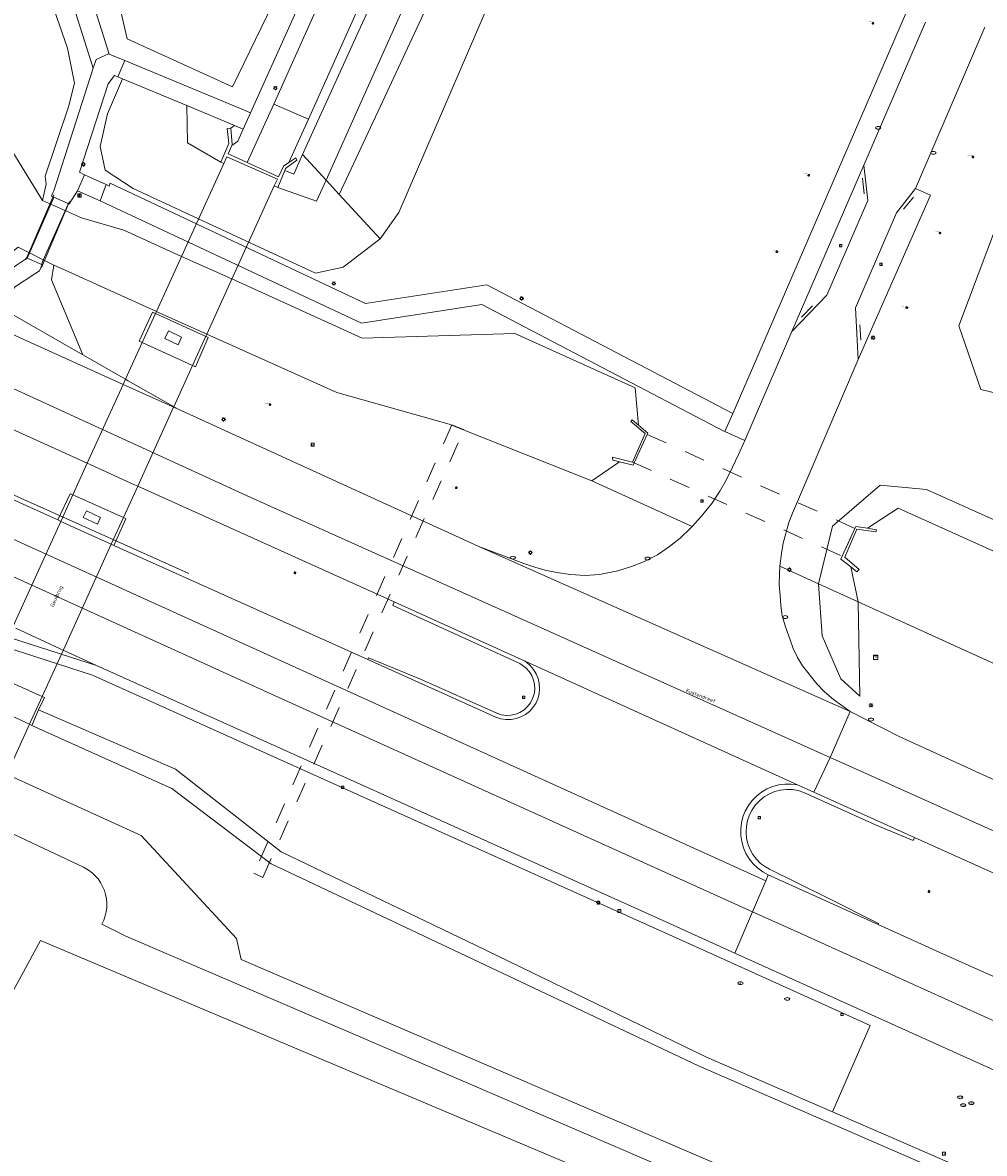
# Model space of a CAD drawing. Header units: metres. Extents: x 162098 to 162858, y 502351 to 503184.
# Tile 15 of 94: x 162297 to 162390, y 502534 to 502643. Entities that reach past the tile are written whole.
import ezdxf
from ezdxf.enums import TextEntityAlignment as Align

# ---------------------------------------------------------------- set-up
doc = ezdxf.new("R2010")
doc.units = ezdxf.units.M
doc.linetypes.add('ZZ-HIDDEN-SO', pattern=[4, 2, -2])
for name, color, linetype, lineweight in [('B-PV-GK-BESCHOEIING-G', 252, 'GK-BESCHOEIING-SO', 13), ('B-PV-GK-KADEMUUR-GV', 252, 'Continuous', 13), ('B-PV-IE-MEUBILAIR-S', 252, 'Continuous', 13), ('B-PV-IE-MEUBILAIR_WEGMEUBILAIR-G', 252, 'Continuous', 13), ('B-PV-IE-TERREINAFSCHEIDING_KUNSTMATIG_HEKWERK-G', 252, 'IE-TERREINAFSCHEIDING-KUNSTMATIG-OPEN', 13), ('B-PV-IE-TERREINAFSCHEIDING_KUNSTMATIG_HEKWERK_RASTER-G', 252, 'IE-TERREINAFSCHEIDING-KUNSTMATIG-OPEN', 13), ('B-PV-KW-KUNSTWERK_DEK-GV', 252, 'Continuous', 13), ('B-PV-KW-KUNSTWERK_DUIKER-GV', 252, 'ZZ-HIDDEN-SO', 13), ('B-PV-KW-KUNSTWERK_LANDHOOFD-GV', 252, 'Continuous', 13), ('B-PV-KW-KUNSTWERK_PIJLER-GV', 252, 'Continuous', 13), ('B-PV-OG-TERREIN_BEGROEID-GV', 7, 'Continuous', 13), ('B-PV-OG-TOPOGRAFIE-T18', 7, 'Continuous', 18), ('B-PV-OG-WEG-GV', 252, 'Continuous', 13), ('B-PV-VH-GESLOTENVERHARDING_ASFALT-GV', 252, 'Continuous', 13), ('B-PV-VH-GESLOTENVERHARDING_BETON-GV', 252, 'Continuous', 13), ('B-PV-VH-HALFVERHARDING-GV', 252, 'Continuous', 13), ('B-PV-VH-OPENVERHARDING_BETONELEMENT-GV', 252, 'Continuous', 13), ('B-PV-VH-OPENVERHARDING_BETONSTRAATSTEEN-GV', 252, 'Continuous', 13), ('B-PV-VH-OPENVERHARDING_TEGEL-GV', 252, 'Continuous', 13)]:
    doc.layers.add(name, color=color, linetype=linetype, lineweight=lineweight)
for name, color, linetype, lineweight, true_color in [('B-PV-GR-BEPLANTING_CULTUUR_BOSPLANTSOEN-GV', 7, 'Continuous', 13, 0x99cc00), ('B-PV-GR-BOOM-S', 7, 'Continuous', 13, 0x4c9900), ('B-PV-KW-KUNSTWERK_SLOOF-GV', 5, 'Continuous', 18, 0x0000ff), ('B-PV-OG-WATER_GRACHT-GV', 7, 'Continuous', 13, 0x007299), ('B-PV-VH-OPENVERHARDING_SIERBESTRATING-GV', 3, 'Continuous', 18, 0x00ff00)]:
    doc.layers.add(name, color=color, linetype=linetype, lineweight=lineweight, true_color=true_color)
doc.styles.add('NLCS-ISO', font='NLCS-ISO.ttf')
doc.styles.add('NLCS-ISO-M200-T18', font='NLCS-ISO.ttf', dxfattribs={"height": 1.8})
doc.linetypes.add('GK-BESCHOEIING-SO', pattern='A,18,-3,[1,NLCS.SHX,S=0.6,R=0,X=0,Y=0],-3', length=24)
doc.linetypes.add('IE-TERREINAFSCHEIDING-KUNSTMATIG-OPEN', pattern='A,7,-1.5,[67,NLCS.SHX,S=0.75,R=0,X=0,Y=0],-1.5', length=10)

# ---------------------------------------------------------------- blocks, each defined once
blk = doc.blocks.new('SIE-MEUBILAIR_BORD_LOCATIEPAAL-SO')
blk.add_lwpolyline([(-0.75, -0.75), (0.75, -0.75), (0.75, 0.75), (-0.75, 0.75)], close=True)
at = {"style": 'NLCS-ISO'}
blk.add_text('lp', height=0.75, dxfattribs=at).set_placement((0.01, 0.12), align=Align.MIDDLE_CENTER)
blk = doc.blocks.new('SIE-MEUBILAIR_BORD_VERKEER-SO')
blk.add_lwpolyline([(-0.5625, -0.5625), (0.5625, -0.5625), (0.5625, 0.5625), (-0.5625, 0.5625)], close=True)
at = {"style": 'NLCS-ISO'}
blk.add_text('vb', height=0.75, dxfattribs=at).set_placement((0, 0), align=Align.MIDDLE_CENTER)
blk = doc.blocks.new('SIE-MEUBILAIR_BORD_RECLAME-SO')
blk.add_lwpolyline([(-0.75, -0.75), (0.75, -0.75), (0.75, 0.75), (-0.75, 0.75)], close=True)
at = {"style": 'NLCS-ISO'}
blk.add_text('rb', height=0.75, dxfattribs=at).set_placement((0, 0), align=Align.MIDDLE_CENTER)
blk = doc.blocks.new('SIE-MEUBILAIR_BORD_INFORMATIE-SO')
h = blk.add_hatch(color=256)
h.dxf.hatch_style = 1
h.paths.add_polyline_path([(0.13, 0.2), (-0.33, 0.2), (-0.33, 0.08), (-0.13, 0.08), (-0.13, -0.65), (0.13, -0.65)])
h = blk.add_hatch(color=256)
h.dxf.hatch_style = 1
edge = h.paths.add_edge_path()
edge.add_arc((0, 0.5), 0.149, 0, 360)
for points in [[(-0.75, -0.75), (0.75, -0.75), (0.75, 0.75), (-0.75, 0.75)], [(0.13, 0.2), (-0.33, 0.2), (-0.33, 0.08), (-0.13, 0.08), (-0.13, -0.65), (0.13, -0.65)]]:
    blk.add_lwpolyline(points, close=True)
blk.add_circle((0, 0.5), 0.149)
blk = doc.blocks.new('SIE-MEUBILAIR_KAST_ELEKTRA-SO')
for points in [[(-1, 1), (1, 1), (1, 0.84), (-1, 0.84)], [(-1, 0.76), (1, 0.76), (1, -1), (-1, -1)]]:
    blk.add_lwpolyline(points, close=True)
at = {"style": 'NLCS-ISO'}
blk.add_text('et', height=0.75, dxfattribs=at).set_placement((0, 0), align=Align.MIDDLE_CENTER)
blk = doc.blocks.new('SIE-MEUBILAIR_PAAL_LICHTMAST-SO')
for points in [[(-0.62, 0), (-1, 0)], [(-0.71, 0.71), (-0.44, 0.44)], [(0, 1), (0, 0.62)], [(0.44, 0.44), (0.71, 0.71)], [(1, 0), (0.62, 0)], [(-0.71, -0.71), (-0.44, -0.44)], [(0, -0.62), (0, -1)], [(0.44, -0.44), (0.71, -0.71)]]:
    blk.add_lwpolyline(points)
blk.add_circle((0, 0), 0.5)
blk = doc.blocks.new('SIE-MEUBILAIR_PUT_KOLK-SO')
blk.add_ellipse((0, 0), major_axis=(1.25, 0), ratio=0.54)
blk = doc.blocks.new('SIE-MEUBILAIR_PUT_WATERLEIDINGPUT-SO')
blk.add_ellipse((0, 0), major_axis=(1.25, 0), ratio=0.54)
at = {"style": 'NLCS-ISO'}
blk.add_text('wl', height=0.75, dxfattribs=at).set_placement((-0.14, 0), align=Align.MIDDLE_CENTER)
blk = doc.blocks.new('SIE-MEUBILAIR_PUT_GASPUT-SO')
blk.add_ellipse((0, 0), major_axis=(1.25, 0), ratio=0.54)
at = {"style": 'NLCS-ISO'}
blk.add_text('gas ', height=0.75, dxfattribs=at).set_placement((0.53, 0.16), align=Align.MIDDLE_CENTER)
blk = doc.blocks.new('SGR-BOOM_GBKN-SO')
for centre, start, end in [((-0.25, -0.1), 67.1244, 157.1244), ((-0.1, 0.25), 157.1244, 247.1244), ((-0.1, 0.25), 337.1244, 157.1244), ((0.25, 0.1), 247.1244, 337.1244), ((-0.25, -0.1), 157.1244, 337.1244), ((0.1, -0.25), 157.1244, 337.1244), ((0.1, -0.25), 337.1244, 67.1244)]:
    blk.add_arc(centre, 0.188, start, end)
at = {"extrusion": (0, 0, -1)}
blk.add_arc((-0.25, 0.1), 0.188, 22.8756, 202.8756, dxfattribs=at)
at = {"style": 'NLCS-ISO'}
blk.add_attdef('SOORT', text='', height=0.35, dxfattribs=at).set_placement((0, 0.75), align=Align.MIDDLE_RIGHT)

msp = doc.modelspace()

# ---------------------------------------------------------------- linework, layer by layer
at = {"layer": 'B-PV-GK-BESCHOEIING-G'}
for points in [[(162299.111, 502626.131), (162295.366, 502632.188), (162291.351, 502637.679), (162276.659, 502644.449), (162264.504, 502649.833), (162231.022, 502664.792), (162218.969, 502670.119), (162212.345, 502673.101), (162203.347, 502677.06), (162195.291, 502680.64), (162188.039, 502683.891), (162180.712, 502687.141), (162174.292, 502689.776), (162172.888, 502690.302), (162165.262, 502693.158), (162159.184, 502695.396), (162148.963, 502699.029), (162139.549, 502702.082), (162130.401, 502704.801), (162124.864, 502706.204)], [(162306.963, 502623.258), (162302.875, 502624.459), (162299.111, 502626.131)], [(162356.639, 502604.446), (162356.305, 502608.024), (162344.721, 502613.282), (162329.972, 502612.822), (162317.393, 502618.568), (162312.543, 502620.727), (162306.963, 502623.258)], [(162296.766, 502621.606), (162300.212, 502619.89), (162301.287, 502619.402)], [(162354.821, 502600.904), (162352.145, 502599.07), (162339.965, 502603.892), (162338.381, 502604.547), (162327.538, 502607.576), (162314.969, 502613.23), (162310.376, 502615.277), (162310.111, 502615.395), (162301.287, 502619.402)], [(162443.824, 502557.389), (162377.846, 502587.37), (162377.136, 502590.757)], [(162412.29, 502512.44), (162318.288, 502552.863), (162317.825, 502554.896), (162308.644, 502564.825), (162295.626, 502570.741), (162290.757, 502573.018), (162282.875, 502576.614), (162279.871, 502577.985)]]:
    msp.add_lwpolyline(points, dxfattribs=at)
at = {"layer": 'B-PV-GK-KADEMUUR-GV'}
for points in [[(162354.181, 502601.068), (162354.821, 502600.904), (162356.138, 502600.567), (162356.237, 502600.788), (162357.479, 502603.547), (162357.536, 502603.674), (162356.639, 502604.446), (162356.042, 502604.961), (162355.909, 502604.78), (162357.287, 502603.634), (162356.06, 502600.867), (162354.14, 502601.355)], [(162377.136, 502590.757), (162377.716, 502590.294), (162377.938, 502590.497), (162376.547, 502591.68), (162377.726, 502594.384), (162379.567, 502594.132), (162379.602, 502594.345), (162378.764, 502594.483), (162377.622, 502594.67), (162377.532, 502594.472), (162376.311, 502591.786), (162376.187, 502591.513)]]:
    msp.add_lwpolyline(points, close=True, dxfattribs=at)
at = {"layer": 'B-PV-GR-BEPLANTING_CULTUUR_BOSPLANTSOEN-GV'}
for points in [[(162315.39, 502663.234), (162313.478, 502663.537), (162311.021, 502662.91), (162308.195, 502661.479), (162306.653, 502659.748), (162305.541, 502657.151), (162304.721, 502652.921), (162307.274, 502641.723), (162317.44, 502637.091), (162321.342, 502645.089), (162321.661, 502647.734), (162321.486, 502649.557), (162320.852, 502651.037), (162318.851, 502653.318), (162317.228, 502655.894), (162316.169, 502658.425)], [(162444.437, 502616.259), (162427.441, 502615.869), (162416.832, 502615.497), (162416.745, 502616.879), (162404.155, 502616.084), (162402.336, 502643.732), (162407.326, 502644.043), (162407.687, 502644.536), (162401.995, 502643.974), (162398.555, 502643.242), (162387.558, 502614.021), (162389.694, 502607.865), (162398.634, 502605.73), (162405.254, 502611.368), (162415.614, 502610.864), (162428.285, 502611.296), (162441.389, 502612.875), (162441.696, 502607.088), (162442.956, 502606.211), (162445.193, 502606.321), (162444.604, 502616.261)], [(162304.693, 502631.327), (162305.17, 502629.06), (162307.854, 502627.271), (162325.451, 502619.099), (162328.135, 502619.695), (162331.706, 502622.411), (162327.754, 502626.709), (162326.487, 502628.088), (162325.575, 502626.05), (162321.832, 502627.379), (162321.467, 502627.525), (162321.785, 502628.172), (162316.915, 502630.352), (162316.623, 502629.679), (162316.323, 502629.812), (162313.111, 502631.685), (162313.04, 502635.281), (162306.824, 502637.872), (162305.375, 502634.474)], [(162313.111, 502631.685), (162316.323, 502629.812), (162317.101, 502631.61), (162316.944, 502633.084), (162317.281, 502633.101), (162317.647, 502633.361), (162313.04, 502635.281)], [(162324.22, 502630.554), (162323.366, 502628.674), (162322.502, 502629.005), (162321.832, 502627.379), (162325.575, 502626.05), (162326.487, 502628.088)]]:
    msp.add_lwpolyline(points, close=True, dxfattribs=at)
for points in [[(162295.366, 502632.188), (162299.111, 502626.131), (162299.279, 502626.838), (162299.48, 502627.684), (162299.372, 502628.461), (162301.619, 502635.156), (162302.215, 502637.443), (162301.53, 502640.815), (162298.188, 502650.477), (162297.793, 502651.03), (162297.232, 502651.488), (162296.931, 502651.733)], [(162332.96, 502649.795), (162324.22, 502630.554), (162326.487, 502628.088), (162330.002, 502635.938), (162336.551, 502650.566)], [(162336.551, 502650.566), (162330.002, 502635.938), (162326.487, 502628.088), (162327.754, 502626.709), (162331.693, 502635.167), (162338.097, 502648.92)], [(162338.097, 502648.92), (162331.693, 502635.167), (162327.754, 502626.709), (162331.706, 502622.411), (162333.517, 502624.949), (162344.345, 502650.146)], [(162411.958, 502510.085), (162307.143, 502555.1), (162304.851, 502556.286), (162305.028, 502556.664), (162305.165, 502557.061), (162305.26, 502557.469), (162305.311, 502557.885), (162305.319, 502558.304), (162305.282, 502558.722), (162305.203, 502559.134), (162305.081, 502559.535), (162304.917, 502559.921), (162304.714, 502560.288), (162304.474, 502560.632), (162304.199, 502560.948), (162303.893, 502561.235), (162303.558, 502561.487), (162303.055, 502561.777), (162293.621, 502566.213)], [(162409.183, 502508.112), (162298.92, 502554.697), (162270.838, 502502.988)], [(162270.838, 502502.988), (162298.92, 502554.697), (162409.183, 502508.112)]]:
    msp.add_lwpolyline(points, dxfattribs=at)
at = {"layer": 'B-PV-IE-MEUBILAIR_WEGMEUBILAIR-G'}
msp.add_lwpolyline([(162313.234, 502590.105), (162244.943, 502620.726)], dxfattribs=at)
at = {"layer": 'B-PV-IE-TERREINAFSCHEIDING_KUNSTMATIG_HEKWERK-G'}
for points in [[(162378.43, 502626.77), (162378.27, 502628.29)], [(162297.493, 502620.384), (162300.198, 502626.683)], [(162299.004, 502619.662), (162301.73, 502626.013)], [(162373.43, 502615.96), (162372.37, 502614.85)]]:
    msp.add_lwpolyline(points, dxfattribs=at)
at = {"layer": 'B-PV-IE-TERREINAFSCHEIDING_KUNSTMATIG_HEKWERK_RASTER-G'}
for points in [[(162382.239, 502625.271), (162383.186, 502626.439)], [(162378.108, 502612.638), (162377.999, 502614.124)]]:
    msp.add_lwpolyline(points, dxfattribs=at)
at = {"layer": 'B-PV-KW-KUNSTWERK_DEK-GV'}
for points in [[(162314.97, 502613.23), (162321.467, 502627.525), (162321.785, 502628.172), (162316.915, 502630.352), (162316.623, 502629.679), (162310.111, 502615.395)], [(162310.023, 502615.202), (162308.746, 502612.401)], [(162310.111, 502615.395), (162310.023, 502615.202)], [(162313.586, 502610.183), (162314.873, 502613.015)], [(162314.873, 502613.015), (162314.97, 502613.23)], [(162308.746, 502612.401), (162307.137, 502608.872)], [(162311.781, 502606.212), (162313.586, 502610.183)], [(162306.908, 502608.37), (162303.437, 502600.755)], [(162307.137, 502608.872), (162306.908, 502608.37)], [(162311.762, 502606.17), (162311.781, 502606.212)], [(162308.298, 502598.549), (162311.762, 502606.17)], [(162303.437, 502600.755), (162302.043, 502597.698)], [(162306.917, 502595.511), (162308.298, 502598.549)], [(162302.043, 502597.698), (162300.883, 502595.153)], [(162305.753, 502592.95), (162306.917, 502595.511)], [(162300.883, 502595.153), (162296.237, 502584.962)], [(162301.122, 502582.759), (162305.753, 502592.95)], [(162299.074, 502578.253), (162300.933, 502582.344)], [(162300.933, 502582.344), (162301.122, 502582.759)], [(162297.853, 502575.567), (162299.074, 502578.253)], [(162286.233, 502563.018), (162291.138, 502560.791), (162297.853, 502575.567)]]:
    msp.add_lwpolyline(points, dxfattribs=at)
msp.add_lwpolyline([(162298.811, 502620.041), (162299.006, 502619.957), (162299.183, 502620.357), (162301.547, 502625.714), (162301.596, 502625.826), (162300.21, 502626.431), (162300.17, 502626.339), (162297.808, 502620.982), (162297.619, 502620.554)], close=True, dxfattribs=at)
at = {"layer": 'B-PV-KW-KUNSTWERK_DUIKER-GV'}
for points in [[(162339.813, 502603.971), (162338.638, 502604.469), (162319.512, 502561.189), (162320.369, 502560.776)], [(162356.06, 502600.867), (162376.311, 502591.786), (162377.532, 502594.472), (162357.287, 502603.634)]]:
    msp.add_lwpolyline(points, close=True, dxfattribs=at)
at = {"layer": 'B-PV-KW-KUNSTWERK_LANDHOOFD-GV'}
for points in [[(162317.281, 502633.101), (162316.944, 502633.084)], [(162316.944, 502633.084), (162317.101, 502631.61)], [(162317.427, 502631.527), (162317.281, 502633.101)], [(162317.101, 502631.61), (162316.323, 502629.812)], [(162318.879, 502629.785), (162317.307, 502630.51), (162317.038, 502630.634), (162317.389, 502631.441)], [(162317.389, 502631.441), (162317.427, 502631.527)], [(162316.623, 502629.679), (162316.915, 502630.352)], [(162316.915, 502630.352), (162321.785, 502628.172)], [(162323.57, 502630.253), (162322.89, 502629.791)], [(162323.661, 502630.016), (162323.57, 502630.253)], [(162316.323, 502629.812), (162316.623, 502629.679)], [(162322.368, 502629.437), (162321.894, 502628.393), (162318.879, 502629.785)], [(162322.89, 502629.791), (162322.368, 502629.437)], [(162322.502, 502629.005), (162322.583, 502629.202)], [(162322.583, 502629.202), (162323.661, 502630.016)], [(162321.785, 502628.172), (162321.467, 502627.525)], [(162321.832, 502627.379), (162322.502, 502629.005)], [(162321.467, 502627.525), (162321.832, 502627.379)]]:
    msp.add_lwpolyline(points, dxfattribs=at)
at = {"layer": 'B-PV-KW-KUNSTWERK_PIJLER-GV'}
for points in [[(162310.925, 502612.803), (162312.198, 502612.199), (162312.541, 502612.922), (162311.268, 502613.526)], [(162303.047, 502595.512), (162304.406, 502594.866), (162304.723, 502595.532), (162303.364, 502596.178)]]:
    msp.add_lwpolyline(points, close=True, dxfattribs=at)
at = {"layer": 'B-PV-KW-KUNSTWERK_SLOOF-GV'}
for points in [[(162315.103, 502612.911), (162309.732, 502615.333), (162308.443, 502612.54), (162313.864, 502610.056)], [(162313.864, 502610.056), (162315.103, 502612.911)], [(162301.792, 502597.81), (162300.594, 502595.283)], [(162302.045, 502597.697), (162301.792, 502597.81)], [(162302.325, 502597.571), (162302.045, 502597.697)], [(162306.624, 502595.642), (162302.325, 502597.571)], [(162300.594, 502595.283), (162300.883, 502595.153)], [(162303.047, 502595.512), (162303.364, 502596.178)], [(162304.723, 502595.532), (162304.406, 502594.866), (162303.047, 502595.512)], [(162303.364, 502596.178), (162304.723, 502595.532)], [(162306.008, 502592.834), (162307.163, 502595.4)], [(162306.917, 502595.511), (162306.624, 502595.642)], [(162307.163, 502595.4), (162306.917, 502595.511)], [(162300.883, 502595.153), (162301.167, 502595.024)], [(162301.167, 502595.024), (162305.461, 502593.082)], [(162305.461, 502593.082), (162305.75, 502592.951)], [(162305.75, 502592.951), (162306.008, 502592.834)]]:
    msp.add_lwpolyline(points, dxfattribs=at)
for points in [[(162311.268, 502613.526), (162312.541, 502612.922), (162312.198, 502612.199), (162310.925, 502612.803)], [(162292.607, 502578.02), (162292.926, 502577.871), (162292.991, 502577.841), (162293.1, 502577.79), (162293.29, 502577.701), (162297.569, 502575.7), (162297.849, 502575.569), (162298.078, 502575.462), (162298.734, 502576.971), (162299.294, 502578.154), (162299.069, 502578.255), (162298.787, 502578.382), (162294.48, 502580.318), (162294.181, 502580.452), (162293.798, 502580.624)]]:
    msp.add_lwpolyline(points, close=True, dxfattribs=at)
at = {"layer": 'B-PV-OG-TERREIN_BEGROEID-GV'}
for points in [[(162316.169, 502658.425), (162317.228, 502655.894), (162318.851, 502653.318), (162320.852, 502651.037), (162321.486, 502649.557), (162321.661, 502647.734), (162321.342, 502645.089), (162317.44, 502637.091), (162307.274, 502641.723), (162304.721, 502652.921), (162305.541, 502657.151), (162306.653, 502659.748), (162308.195, 502661.479), (162311.021, 502662.91), (162313.478, 502663.537), (162315.39, 502663.234)], [(162292.739, 502619.373), (162294.523, 502618.569), (162294.595, 502618.538), (162296.611, 502619.88), (162297.178, 502620.258), (162297.461, 502620.446), (162297.525, 502620.594), (162297.619, 502620.554), (162298.811, 502620.041), (162299.006, 502619.957), (162299.064, 502619.933), (162298.808, 502619.325), (162298.358, 502619.03), (162296.418, 502617.754), (162296.362, 502617.652), (162295.923, 502616.854), (162295.272, 502615.669), (162295.366, 502615.615), (162303.009, 502611.237), (162299.988, 502618.477), (162300.212, 502619.89), (162296.766, 502621.606), (162295.84, 502620.869)], [(162303.009, 502611.237), (162307.137, 502608.872), (162307.396, 502608.724), (162312.198, 502605.973), (162341.234, 502592.738), (162345.56, 502591.07), (162346.64, 502590.72), (162347.62, 502590.45), (162348.75, 502590.21), (162350.07, 502590.01), (162351.5, 502589.92), (162352.88, 502590.03), (162354.657, 502590.377), (162355.97, 502590.81), (162357.14, 502591.25), (162358.48, 502591.92), (162359.65, 502592.73), (162360.66, 502593.54), (162361.65, 502594.48), (162361.821, 502594.666), (162352.145, 502599.07), (162339.965, 502603.892), (162338.381, 502604.547), (162327.538, 502607.576), (162314.97, 502613.23), (162314.768, 502613.32), (162314.67, 502613.363), (162310.376, 502615.277), (162310.111, 502615.395), (162301.287, 502619.402), (162300.212, 502619.89), (162299.988, 502618.477)], [(162308.443, 502612.54), (162309.732, 502615.333), (162315.103, 502612.911), (162313.864, 502610.056)], [(162421.933, 502498.93), (162422.094, 502498.856), (162421.597, 502497.773), (162421.444, 502497.843), (162420.946, 502496.74), (162419.83, 502492.665), (162422.67, 502493.972), (162424.645, 502499.863), (162425.016, 502516.559), (162375.359, 502538.151), (162363.213, 502543.433), (162340.979, 502554.199), (162322.156, 502563.268), (162311.937, 502571.233), (162298.734, 502576.971), (162298.078, 502575.462), (162311.586, 502569.377), (162321.183, 502562.105), (162362.436, 502542.61), (162403.53, 502524.727), (162423.99, 502515.74), (162422.381, 502499.922)]]:
    msp.add_lwpolyline(points, close=True, dxfattribs=at)
for points in [[(162301.033, 502658.797), (162301.267, 502657.85), (162303.514, 502646.711), (162305.558, 502640.242), (162307.063, 502639.623), (162318.516, 502634.865), (162319.188, 502634.586), (162324.927, 502647.333)], [(162334.298, 502655.231), (162324.793, 502633.97)], [(162298.188, 502650.477), (162301.53, 502640.815), (162302.215, 502637.443), (162301.619, 502635.156), (162299.372, 502628.461), (162299.48, 502627.684), (162299.279, 502626.838), (162299.111, 502626.131), (162302.876, 502624.459), (162306.963, 502623.258), (162312.543, 502620.727), (162317.393, 502618.568), (162329.972, 502612.822), (162344.721, 502613.282), (162356.305, 502608.024), (162356.639, 502604.446), (162357.536, 502603.674), (162357.479, 502603.547), (162356.237, 502600.788), (162356.138, 502600.567), (162354.821, 502600.904), (162352.145, 502599.07), (162361.821, 502594.666), (162362.69, 502595.61), (162363.71, 502596.89), (162364.49, 502598.05), (162365.12, 502599.13), (162365.72, 502600.37), (162366.29, 502601.61), (162366.898, 502602.961), (162364.986, 502603.814), (162364.871, 502603.865), (162341.525, 502616.08), (162329.911, 502614.296), (162304.671, 502626.085), (162302.492, 502627.053), (162301.689, 502625.786), (162301.596, 502625.826), (162300.21, 502626.431), (162299.97, 502626.534), (162300.114, 502626.87), (162300.198, 502627.065), (162304.004, 502638.881), (162301.68, 502646.238)], [(162344.345, 502650.146), (162333.517, 502624.949), (162331.706, 502622.411), (162328.135, 502619.695), (162325.451, 502619.099), (162307.854, 502627.271), (162305.17, 502629.06), (162304.693, 502631.327), (162305.375, 502634.474), (162306.824, 502637.872), (162306.391, 502638.053), (162306.053, 502638.172), (162305.446, 502637.377), (162302.695, 502628.852), (162303.175, 502628.611), (162305.248, 502627.656), (162305.551, 502627.503), (162305.657, 502627.791), (162330.291, 502616.173), (162342.008, 502617.993), (162365.755, 502605.572), (162367.128, 502608.734), (162382.428, 502644.092)], [(162324.22, 502630.554), (162332.96, 502649.795)], [(162390.086, 502642.842), (162383.39, 502627.293), (162384.844, 502626.628), (162377.849, 502610.764), (162371.52, 502595.95), (162371.15, 502595.04), (162370.6, 502593.06), (162370.44, 502592.04), (162370.27, 502590.819), (162374.003, 502589.12), (162375.371, 502594.68), (162379.971, 502598.652), (162384.441, 502598.233), (162453.049, 502567.424)], [(162398.634, 502605.73), (162389.694, 502607.865), (162387.558, 502614.021), (162398.555, 502643.242)], [(162324.793, 502633.97), (162322.89, 502629.791)], [(162317.647, 502633.361), (162317.281, 502633.101)], [(162317.281, 502633.101), (162317.427, 502631.527), (162317.389, 502631.441)], [(162317.389, 502631.441), (162317.963, 502631.855), (162318.475, 502633.016)], [(162318.475, 502633.016), (162317.647, 502633.361)], [(162322.502, 502629.005), (162323.366, 502628.674), (162324.22, 502630.554)], [(162322.89, 502629.791), (162323.57, 502630.253)], [(162323.57, 502630.253), (162323.661, 502630.016)], [(162322.583, 502629.202), (162322.502, 502629.005)], [(162323.661, 502630.016), (162322.583, 502629.202)], [(162303.437, 502600.755), (162280.199, 502611.297), (162249.413, 502621.968), (162239.7, 502626.356)], [(162249.492, 502614.902), (162275.658, 502606.563), (162300.594, 502595.283)], [(162303.715, 502600.629), (162303.437, 502600.755)], [(162308.004, 502598.682), (162303.715, 502600.629)], [(162308.298, 502598.549), (162308.004, 502598.682)], [(162333.05, 502587.376), (162308.298, 502598.549)], [(162453.049, 502567.424), (162384.441, 502598.233), (162379.971, 502598.652), (162375.371, 502594.68), (162374.003, 502589.12), (162377.846, 502587.37), (162377.136, 502590.757), (162376.187, 502591.513), (162376.311, 502591.786), (162377.532, 502594.472), (162377.622, 502594.67), (162378.764, 502594.483), (162381.701, 502596.41), (162449.543, 502565.866)], [(162300.594, 502595.283), (162301.792, 502597.81)], [(162301.792, 502597.81), (162302.045, 502597.697)], [(162302.045, 502597.697), (162302.325, 502597.571)], [(162302.325, 502597.571), (162306.624, 502595.642)], [(162306.917, 502595.511), (162307.163, 502595.4), (162306.008, 502592.834)], [(162306.624, 502595.642), (162306.917, 502595.511)], [(162306.008, 502592.834), (162330.5, 502581.81)], [(162377.846, 502587.37), (162374.003, 502589.12)], [(162374.003, 502589.12), (162374.358, 502584.089), (162376.185, 502579.954), (162378.013, 502578.284)], [(162294.48, 502580.318), (162298.787, 502578.382), (162299.069, 502578.255), (162299.294, 502578.154), (162298.734, 502576.971), (162311.937, 502571.233), (162322.156, 502563.268), (162340.979, 502554.199), (162363.213, 502543.433), (162375.359, 502538.151), (162378.991, 502546.502), (162361.849, 502554.234), (162343.085, 502562.686), (162303.951, 502580.306), (162281.94, 502587.406)], [(162332.917, 502587.043), (162333.05, 502587.376)], [(162345.181, 502581.418), (162332.917, 502587.043)], [(162378.013, 502578.284), (162377.846, 502587.37)], [(162330.5, 502581.81), (162330.581, 502581.986)], [(162330.581, 502581.986), (162335.584, 502579.922), (162342.979, 502576.625)], [(162345.428, 502581.275), (162345.181, 502581.418)], [(162346.097, 502580.652), (162345.79, 502580.993), (162345.428, 502581.275)], [(162346.628, 502578.931), (162346.61, 502579.389), (162346.514, 502579.838), (162346.341, 502580.263), (162346.097, 502580.652)], [(162346.425, 502578.039), (162346.565, 502578.476), (162346.628, 502578.931)], [(162345.93, 502577.27), (162346.211, 502577.633), (162346.425, 502578.039)], [(162344.778, 502576.542), (162345.202, 502576.716), (162345.59, 502576.962)], [(162345.59, 502576.962), (162345.93, 502577.27)], [(162342.979, 502576.625), (162343.416, 502576.487)], [(162343.416, 502576.487), (162343.871, 502576.426)], [(162343.871, 502576.426), (162344.329, 502576.445), (162344.778, 502576.542)], [(162318.288, 502552.863), (162317.825, 502554.896), (162308.644, 502564.825), (162295.626, 502570.741)], [(162372.056, 502569.164), (162371.494, 502569.259), (162370.924, 502569.274), (162370.358, 502569.21), (162369.806, 502569.067)], [(162372.6, 502568.992), (162372.056, 502569.164)], [(162368.343, 502568.202), (162367.952, 502567.787)], [(162369.279, 502568.848), (162368.788, 502568.558), (162368.343, 502568.202)], [(162369.806, 502569.067), (162369.279, 502568.848)], [(162383.151, 502564.333), (162379.53, 502565.864), (162372.6, 502568.992)], [(162367.952, 502567.787), (162367.622, 502567.321), (162367.361, 502566.814)], [(162293.621, 502566.213), (162303.055, 502561.777)], [(162367.361, 502566.814), (162367.173, 502566.276), (162367.063, 502565.717)], [(162367.063, 502565.717), (162367.031, 502565.147)], [(162367.031, 502565.147), (162367.08, 502564.579)], [(162367.08, 502564.579), (162367.208, 502564.023), (162367.411, 502563.491), (162367.688, 502562.992)], [(162383.299, 502564.626), (162383.151, 502564.333)], [(162438.667, 502539.862), (162405.798, 502554.486), (162383.299, 502564.626)], [(162367.688, 502562.992), (162368.031, 502562.537)], [(162368.031, 502562.537), (162368.435, 502562.134)], [(162303.055, 502561.777), (162303.558, 502561.487), (162303.893, 502561.235), (162304.199, 502560.948), (162304.474, 502560.632), (162304.714, 502560.288), (162304.917, 502559.921), (162305.081, 502559.535), (162305.203, 502559.134), (162305.282, 502558.722), (162305.319, 502558.304), (162305.311, 502557.885), (162305.26, 502557.469), (162305.165, 502557.061), (162305.028, 502556.664), (162304.851, 502556.286)], [(162368.435, 502562.134), (162368.891, 502561.792)], [(162368.891, 502561.792), (162369.287, 502561.565)], [(162369.287, 502561.565), (162374.705, 502558.924), (162379.803, 502556.324), (162379.776, 502556.227)], [(162304.851, 502556.286), (162307.143, 502555.1), (162411.958, 502510.085)], [(162379.776, 502556.227), (162385.716, 502553.534), (162407.046, 502544.008), (162417.914, 502538.991), (162435.334, 502531.358)], [(162412.29, 502512.44), (162318.288, 502552.863)]]:
    msp.add_lwpolyline(points, dxfattribs=at)
at = {"layer": 'B-PV-OG-WATER_GRACHT-GV'}
for points in [[(162296.766, 502621.606), (162300.212, 502619.89), (162301.287, 502619.402), (162310.111, 502615.395), (162310.376, 502615.277), (162314.67, 502613.363), (162314.768, 502613.32), (162314.97, 502613.23), (162327.538, 502607.576), (162338.381, 502604.547), (162339.965, 502603.892), (162352.145, 502599.07), (162354.821, 502600.904), (162354.181, 502601.068), (162354.14, 502601.355), (162356.06, 502600.867), (162357.287, 502603.634), (162355.909, 502604.78), (162356.042, 502604.961), (162356.639, 502604.446), (162356.305, 502608.024), (162344.721, 502613.282), (162329.972, 502612.822), (162317.393, 502618.568), (162312.543, 502620.727), (162306.963, 502623.258), (162302.876, 502624.459), (162299.111, 502626.131), (162295.366, 502632.188)], [(162449.543, 502565.866), (162381.701, 502596.41), (162378.764, 502594.483), (162379.602, 502594.345), (162379.567, 502594.132), (162377.726, 502594.384), (162376.547, 502591.68), (162377.938, 502590.497), (162377.716, 502590.294), (162377.136, 502590.757), (162377.846, 502587.37), (162429.076, 502564.09)], [(162403.53, 502524.727), (162362.436, 502542.61), (162321.183, 502562.105), (162311.586, 502569.377), (162298.078, 502575.462), (162297.849, 502575.569), (162297.569, 502575.7), (162293.29, 502577.701)], [(162295.626, 502570.741), (162308.644, 502564.825), (162317.825, 502554.896), (162318.288, 502552.863), (162412.29, 502512.44)]]:
    msp.add_lwpolyline(points, dxfattribs=at)
at = {"layer": 'B-PV-OG-WEG-GV'}
for points in [[(162429.076, 502564.09), (162377.846, 502587.37), (162378.013, 502578.284), (162376.185, 502579.954), (162374.358, 502584.089), (162374.003, 502589.12), (162370.27, 502590.819), (162370.24, 502590.08), (162370.22, 502589.04), (162370.31, 502587.99), (162370.38, 502587.03), (162370.52, 502586.02), (162370.84, 502584.97), (162371.27, 502583.7), (162371.56, 502582.89), (162371.99, 502582.02), (162372.47, 502581.22), (162373.87, 502579.47), (162374.61, 502578.7), (162375.47, 502577.96), (162376.26, 502577.37), (162377.09, 502576.8), (162381.797, 502574.373), (162404.299, 502564.136)], [(162414.961, 502531.374), (162365.951, 502553.481), (162358.225, 502556.966), (162304.311, 502581.241), (162300.928, 502582.332), (162300.625, 502582.43), (162296.104, 502583.888), (162295.793, 502583.989), (162278.253, 502589.646), (162278.163, 502589.432), (162281.707, 502587.85), (162281.94, 502587.406), (162303.951, 502580.306), (162343.085, 502562.686), (162361.849, 502554.234), (162378.991, 502546.502), (162375.359, 502538.151), (162425.016, 502516.559)]]:
    msp.add_lwpolyline(points, dxfattribs=at)
at = {"layer": 'B-PV-VH-GESLOTENVERHARDING_ASFALT-GV'}
for points in [[(162127.73, 502661.108), (162131.225, 502660.127), (162143.035, 502656.235), (162153.772, 502652.41), (162164.979, 502648.115), (162173.502, 502644.827), (162184.306, 502640.264), (162196.385, 502634.895), (162220.946, 502623.756), (162254.499, 502608.59), (162295.904, 502590.001), (162321.874, 502578.19), (162367.663, 502557.476), (162368.945, 502560.441), (162308.264, 502587.988), (162266.994, 502606.711), (162252.549, 502613.17), (162249.492, 502614.902), (162237.71, 502620.261), (162207.607, 502633.952)], [(162333.926, 502661.385), (162331.123, 502657.479), (162326.717, 502647.241), (162326.421, 502646.578), (162321.44, 502635.426), (162324.793, 502633.97), (162334.298, 502655.231)], [(162384.348, 502643.341), (162378.39, 502629.52), (162378.77, 502626.12), (162374.82, 502617), (162371.46, 502613.49), (162366.898, 502602.961), (162366.29, 502601.61), (162365.72, 502600.37), (162365.12, 502599.13), (162364.49, 502598.05), (162363.71, 502596.89), (162362.69, 502595.61), (162361.821, 502594.666), (162361.65, 502594.48), (162360.66, 502593.54), (162359.65, 502592.73), (162358.48, 502591.92), (162357.14, 502591.25), (162355.97, 502590.81), (162354.657, 502590.377), (162352.88, 502590.03), (162351.5, 502589.92), (162350.07, 502590.01), (162348.75, 502590.21), (162347.62, 502590.45), (162346.64, 502590.72), (162345.56, 502591.07), (162341.234, 502592.738), (162377.09, 502576.8), (162376.26, 502577.37), (162375.47, 502577.96), (162374.61, 502578.7), (162373.87, 502579.47), (162372.47, 502581.22), (162371.99, 502582.02), (162371.56, 502582.89), (162371.27, 502583.7), (162370.84, 502584.97), (162370.52, 502586.02), (162370.38, 502587.03), (162370.31, 502587.99), (162370.22, 502589.04), (162370.24, 502590.08), (162370.27, 502590.819), (162370.44, 502592.04), (162370.6, 502593.06), (162371.15, 502595.04), (162371.52, 502595.95), (162377.849, 502610.764), (162377.586, 502615.764), (162381.538, 502624.917), (162383.39, 502627.293), (162390.086, 502642.842)], [(162291.253, 502610.267), (162319.236, 502597.45), (162375.149, 502572.361), (162377.09, 502576.8), (162341.234, 502592.738), (162312.198, 502605.973), (162307.179, 502608.247), (162306.908, 502608.37), (162252.784, 502632.885)], [(162291.138, 502560.791), (162297.853, 502575.567), (162299.074, 502578.253), (162300.933, 502582.344), (162301.122, 502582.759), (162305.753, 502592.95), (162306.917, 502595.511), (162308.298, 502598.549), (162311.762, 502606.17), (162311.781, 502606.212), (162313.586, 502610.183), (162314.873, 502613.015), (162314.97, 502613.23), (162321.467, 502627.525), (162321.785, 502628.172), (162316.915, 502630.352), (162316.623, 502629.679), (162310.111, 502615.395), (162310.023, 502615.202), (162308.746, 502612.401), (162307.137, 502608.872), (162306.908, 502608.37), (162303.437, 502600.755), (162302.043, 502597.698), (162300.883, 502595.153), (162296.237, 502584.962)], [(162280.199, 502611.297), (162303.437, 502600.755), (162303.715, 502600.629), (162308.004, 502598.682), (162308.298, 502598.549), (162333.05, 502587.376), (162345.411, 502581.795), (162371.99, 502569.72), (162373.573, 502569.007), (162375.149, 502572.361), (162319.236, 502597.45), (162291.253, 502610.267)], [(162266.994, 502606.711), (162308.264, 502587.988), (162368.945, 502560.441), (162369.151, 502561.043), (162368.635, 502561.328), (162368.146, 502561.686), (162367.708, 502562.105), (162367.329, 502562.578), (162367.016, 502563.097), (162366.773, 502563.653), (162366.606, 502564.235), (162366.517, 502564.835), (162366.508, 502565.441), (162366.578, 502566.043), (162366.727, 502566.631), (162366.952, 502567.193), (162367.249, 502567.722), (162367.613, 502568.207), (162368.038, 502568.639), (162368.516, 502569.012), (162369.039, 502569.319), (162369.597, 502569.554), (162370.182, 502569.714), (162370.783, 502569.796), (162371.389, 502569.798), (162371.99, 502569.72), (162345.411, 502581.795), (162345.817, 502581.551), (162346.195, 502581.233), (162346.517, 502580.859), (162346.774, 502580.437), (162346.96, 502579.979), (162347.07, 502579.498), (162347.1, 502579.005), (162347.051, 502578.513), (162346.924, 502578.036), (162346.721, 502577.586), (162346.448, 502577.174), (162346.112, 502576.811), (162345.722, 502576.508), (162345.289, 502576.271), (162344.823, 502576.107), (162344.336, 502576.021), (162343.842, 502576.014), (162343.354, 502576.086), (162342.879, 502576.238), (162330.5, 502581.81), (162306.008, 502592.834), (162305.75, 502592.951), (162305.461, 502593.082), (162301.167, 502595.024), (162300.883, 502595.153), (162300.594, 502595.283), (162275.658, 502606.563)], [(162296.53, 502584.827), (162300.817, 502582.851), (162301.104, 502582.719), (162304.311, 502581.241), (162358.225, 502556.966), (162365.951, 502553.481), (162367.663, 502557.476), (162321.874, 502578.19), (162295.904, 502590.001)], [(162404.299, 502564.136), (162381.797, 502574.373), (162377.09, 502576.8), (162375.149, 502572.361), (162378.759, 502570.742), (162412.111, 502555.71)], [(162412.111, 502555.71), (162378.759, 502570.742), (162375.149, 502572.361), (162373.573, 502569.007), (162383.299, 502564.626), (162405.798, 502554.486)], [(162407.046, 502544.008), (162385.716, 502553.534), (162379.776, 502556.227), (162369.151, 502561.043), (162368.945, 502560.441), (162367.663, 502557.476), (162372.607, 502555.24), (162413.541, 502536.719)], [(162413.541, 502536.719), (162372.607, 502555.24), (162367.663, 502557.476), (162365.951, 502553.481), (162414.961, 502531.374)]]:
    msp.add_lwpolyline(points, dxfattribs=at)
at = {"layer": 'B-PV-VH-GESLOTENVERHARDING_BETON-GV'}
for points in [[(162300.817, 502582.851), (162296.53, 502584.827)], [(162296.104, 502583.888), (162300.625, 502582.43)], [(162300.625, 502582.43), (162300.928, 502582.332)], [(162301.104, 502582.719), (162300.817, 502582.851)], [(162300.928, 502582.332), (162304.311, 502581.241)], [(162304.311, 502581.241), (162301.104, 502582.719)]]:
    msp.add_lwpolyline(points, dxfattribs=at)
at = {"layer": 'B-PV-VH-HALFVERHARDING-GV'}
msp.add_lwpolyline([(162299.417, 502657.451), (162301.68, 502646.238), (162304.004, 502638.881), (162304.279, 502639.734), (162305.484, 502640.272), (162305.558, 502640.242), (162303.514, 502646.711), (162301.267, 502657.85), (162301.033, 502658.797)], dxfattribs=at)
at = {"layer": 'B-PV-VH-OPENVERHARDING_BETONELEMENT-GV'}
msp.add_lwpolyline([(162302.492, 502627.053), (162304.671, 502626.085), (162305.248, 502627.656), (162303.175, 502628.611)], close=True, dxfattribs=at)
at = {"layer": 'B-PV-VH-OPENVERHARDING_BETONSTRAATSTEEN-GV'}
for points in [[(162321.44, 502635.426), (162318.879, 502629.785), (162321.894, 502628.393), (162322.368, 502629.437), (162322.89, 502629.791), (162324.793, 502633.97)], [(162312.198, 502605.973), (162307.396, 502608.724), (162307.137, 502608.872), (162303.009, 502611.237), (162295.366, 502615.615), (162295.272, 502615.669), (162290.196, 502618.577), (162276.562, 502624.723), (162276.149, 502624.865), (162252.784, 502632.885), (162306.908, 502608.37), (162307.179, 502608.247)], [(162330.5, 502581.81), (162342.879, 502576.238), (162343.354, 502576.086), (162343.842, 502576.014), (162344.336, 502576.021), (162344.823, 502576.107), (162345.289, 502576.271), (162345.722, 502576.508), (162346.112, 502576.811), (162346.448, 502577.174), (162346.721, 502577.586), (162346.924, 502578.036), (162347.051, 502578.513), (162347.1, 502579.005), (162347.07, 502579.498), (162346.96, 502579.979), (162346.774, 502580.437), (162346.517, 502580.859), (162346.195, 502581.233), (162345.817, 502581.551), (162345.411, 502581.795), (162333.05, 502587.376), (162332.917, 502587.043), (162345.181, 502581.418), (162345.428, 502581.275), (162345.79, 502580.993), (162346.097, 502580.652), (162346.341, 502580.263), (162346.514, 502579.838), (162346.61, 502579.389), (162346.628, 502578.931), (162346.565, 502578.476), (162346.425, 502578.039), (162346.211, 502577.633), (162345.93, 502577.27), (162345.59, 502576.962), (162345.202, 502576.716), (162344.778, 502576.542), (162344.329, 502576.445), (162343.871, 502576.426), (162343.416, 502576.487), (162342.979, 502576.625), (162335.584, 502579.922), (162330.581, 502581.986)], [(162367.622, 502567.321), (162367.952, 502567.787), (162368.343, 502568.202), (162368.788, 502568.558), (162369.279, 502568.848), (162369.806, 502569.067), (162370.358, 502569.21), (162370.924, 502569.274), (162371.494, 502569.259), (162372.056, 502569.164), (162372.6, 502568.992), (162379.53, 502565.864), (162383.151, 502564.333), (162383.299, 502564.626), (162373.573, 502569.007), (162371.99, 502569.72), (162371.389, 502569.798), (162370.783, 502569.796), (162370.182, 502569.714), (162369.597, 502569.554), (162369.039, 502569.319), (162368.516, 502569.012), (162368.038, 502568.639), (162367.613, 502568.207), (162367.249, 502567.722), (162366.952, 502567.193), (162366.727, 502566.631), (162366.578, 502566.043), (162366.508, 502565.441), (162366.517, 502564.835), (162366.606, 502564.235), (162366.773, 502563.653), (162367.016, 502563.097), (162367.329, 502562.578), (162367.708, 502562.105), (162368.146, 502561.686), (162368.635, 502561.328), (162369.151, 502561.043), (162379.776, 502556.227), (162379.803, 502556.324), (162374.705, 502558.924), (162369.287, 502561.565), (162368.891, 502561.792), (162368.435, 502562.134), (162368.031, 502562.537), (162367.688, 502562.992), (162367.411, 502563.491), (162367.208, 502564.023), (162367.08, 502564.579), (162367.031, 502565.147), (162367.063, 502565.717), (162367.173, 502566.276), (162367.361, 502566.814)]]:
    msp.add_lwpolyline(points, close=True, dxfattribs=at)
for points in [[(162378.39, 502629.52), (162371.46, 502613.49)], [(162374.82, 502617), (162378.77, 502626.12), (162378.39, 502629.52)], [(162383.39, 502627.293), (162381.538, 502624.917), (162377.586, 502615.764), (162377.849, 502610.764)], [(162384.844, 502626.628), (162383.39, 502627.293)], [(162377.849, 502610.764), (162384.844, 502626.628)], [(162371.46, 502613.49), (162374.82, 502617)]]:
    msp.add_lwpolyline(points, dxfattribs=at)
at = {"layer": 'B-PV-VH-OPENVERHARDING_SIERBESTRATING-GV'}
msp.add_lwpolyline([(162298.811, 502620.041), (162299.006, 502619.957), (162299.183, 502620.357), (162301.547, 502625.714), (162301.596, 502625.826), (162300.21, 502626.431), (162300.17, 502626.339), (162297.808, 502620.982), (162297.619, 502620.554)], close=True, dxfattribs=at)
at = {"layer": 'B-PV-VH-OPENVERHARDING_TEGEL-GV'}
for points in [[(162326.421, 502646.578), (162324.927, 502647.333), (162319.188, 502634.586), (162318.475, 502633.016), (162317.963, 502631.855), (162317.389, 502631.441), (162317.038, 502630.634), (162317.307, 502630.51), (162318.879, 502629.785), (162321.44, 502635.426)], [(162300.21, 502626.431), (162301.596, 502625.826), (162301.689, 502625.786), (162302.492, 502627.053), (162303.175, 502628.611), (162302.695, 502628.852), (162305.446, 502637.377), (162306.053, 502638.172), (162306.391, 502638.053), (162307.063, 502639.623), (162305.558, 502640.242), (162305.484, 502640.272), (162304.279, 502639.734), (162304.004, 502638.881), (162300.198, 502627.065), (162300.114, 502626.87), (162299.97, 502626.534)], [(162318.475, 502633.016), (162319.188, 502634.586), (162318.516, 502634.865), (162307.063, 502639.623), (162306.391, 502638.053), (162306.824, 502637.872), (162313.04, 502635.281), (162317.647, 502633.361)], [(162295.272, 502615.669), (162295.923, 502616.854), (162296.362, 502617.652), (162296.418, 502617.754), (162298.358, 502619.03), (162298.808, 502619.325), (162299.064, 502619.933), (162299.006, 502619.957), (162298.811, 502620.041), (162297.619, 502620.554), (162297.525, 502620.594), (162297.461, 502620.446), (162297.178, 502620.258), (162296.611, 502619.88), (162294.595, 502618.538), (162294.523, 502618.569), (162292.739, 502619.373), (162281.954, 502624.231), (162282.714, 502625.878), (162277.583, 502628.163), (162276.55, 502625.788), (162276.149, 502624.865), (162276.562, 502624.723), (162290.196, 502618.577)], [(162342.008, 502617.993), (162330.291, 502616.173), (162305.657, 502627.791), (162305.551, 502627.503), (162305.248, 502627.656), (162304.671, 502626.085), (162329.911, 502614.296), (162341.525, 502616.08), (162364.871, 502603.865), (162364.986, 502603.814), (162365.755, 502605.572)]]:
    msp.add_lwpolyline(points, close=True, dxfattribs=at)
msp.add_lwpolyline([(162382.428, 502644.092), (162367.128, 502608.734), (162365.755, 502605.572), (162364.986, 502603.814), (162366.898, 502602.961), (162371.46, 502613.49), (162378.39, 502629.52), (162384.348, 502643.341)], dxfattribs=at)

# ---------------------------------------------------------------- block references
at = {"layer": 'B-PV-GR-BOOM-S', "xscale": 0.2, "yscale": 0.2, "zscale": 0.2}
for p in [(162379.274, 502643.22), (162388.922, 502630.324), (162373.075, 502628.562), (162385.747, 502622.991), (162369.993, 502621.174), (162382.544, 502615.785), (162321.075, 502606.419), (162339.053, 502598.393), (162323.475, 502590.185), (162384.679, 502559.424)]:
    msp.add_blockref('SGR-BOOM_GBKN-SO', p, dxfattribs=at).add_auto_attribs({'SOORT': '****%%c***m'})
at = {"layer": 'B-PV-IE-MEUBILAIR-S', "xscale": 0.2, "yscale": 0.2, "zscale": 0.2}
for name, p in [('SIE-MEUBILAIR_PAAL_LICHTMAST-SO', (162321.588, 502636.971)), ('SIE-MEUBILAIR_PUT_KOLK-SO', (162379.785, 502633.145)), ('SIE-MEUBILAIR_PUT_KOLK-SO', (162385.098, 502630.724)), ('SIE-MEUBILAIR_PAAL_LICHTMAST-SO', (162303.056, 502629.619)), ('SIE-MEUBILAIR_BORD_INFORMATIE-SO', (162302.683, 502626.604)), ('SIE-MEUBILAIR_BORD_VERKEER-SO', (162376.15, 502621.764)), ('SIE-MEUBILAIR_BORD_VERKEER-SO', (162380.045, 502619.962)), ('SIE-MEUBILAIR_PAAL_LICHTMAST-SO', (162327.235, 502618.118)), ('SIE-MEUBILAIR_PAAL_LICHTMAST-SO', (162345.359, 502616.67)), ('SIE-MEUBILAIR_PAAL_LICHTMAST-SO', (162379.284, 502612.876)), ('SIE-MEUBILAIR_PAAL_LICHTMAST-SO', (162316.594, 502604.989)), ('SIE-MEUBILAIR_BORD_RECLAME-SO', (162325.195, 502602.545)), ('SIE-MEUBILAIR_BORD_VERKEER-SO', (162362.76, 502597.111)), ('SIE-MEUBILAIR_PAAL_LICHTMAST-SO', (162346.212, 502592.134)), ('SIE-MEUBILAIR_PUT_KOLK-SO', (162344.518, 502591.647)), ('SIE-MEUBILAIR_PUT_KOLK-SO', (162357.532, 502591.555)), ('SIE-MEUBILAIR_PAAL_LICHTMAST-SO', (162371.206, 502590.484)), ('SIE-MEUBILAIR_PUT_KOLK-SO', (162370.81, 502585.914)), ('SIE-MEUBILAIR_KAST_ELEKTRA-SO', (162379.535, 502582.024)), ('SIE-MEUBILAIR_BORD_VERKEER-SO', (162345.573, 502578.157)), ('SIE-MEUBILAIR_PAAL_LICHTMAST-SO', (162379.082, 502577.403)), ('SIE-MEUBILAIR_PUT_KOLK-SO', (162379.084, 502576.015)), ('SIE-MEUBILAIR_BORD_VERKEER-SO', (162328.071, 502569.468)), ('SIE-MEUBILAIR_BORD_VERKEER-SO', (162368.315, 502566.55)), ('SIE-MEUBILAIR_PAAL_LICHTMAST-SO', (162352.755, 502558.349)), ('SIE-MEUBILAIR_BORD_RECLAME-SO', (162354.796, 502557.553)), ('SIE-MEUBILAIR_PUT_WATERLEIDINGPUT-SO', (162366.484, 502550.577)), ('SIE-MEUBILAIR_PUT_WATERLEIDINGPUT-SO', (162370.997, 502549.049)), ('SIE-MEUBILAIR_BORD_VERKEER-SO', (162376.301, 502547.552)), ('SIE-MEUBILAIR_PUT_GASPUT-SO', (162387.701, 502539.559)), ('SIE-MEUBILAIR_PUT_GASPUT-SO', (162387.991, 502538.793)), ('SIE-MEUBILAIR_PUT_GASPUT-SO', (162388.776, 502538.998)), ('SIE-MEUBILAIR_BORD_LOCATIEPAAL-SO', (162386.14, 502534.12))]:
    msp.add_blockref(name, p, dxfattribs=at)

# ---------------------------------------------------------------- texts
at = {"layer": 'B-PV-OG-TOPOGRAFIE-T18', "style": 'NLCS-ISO-M200-T18'}
for s, rotation, p in [('Geulbrug', 65.3, (162300.508, 502587.904)), ('Kustendreef', -21.5, (162362.661, 502578.319))]:
    msp.add_text(s, height=0.36, rotation=rotation, dxfattribs=at).set_placement(p, align=Align.MIDDLE)

doc.saveas('drawing.dxf')
